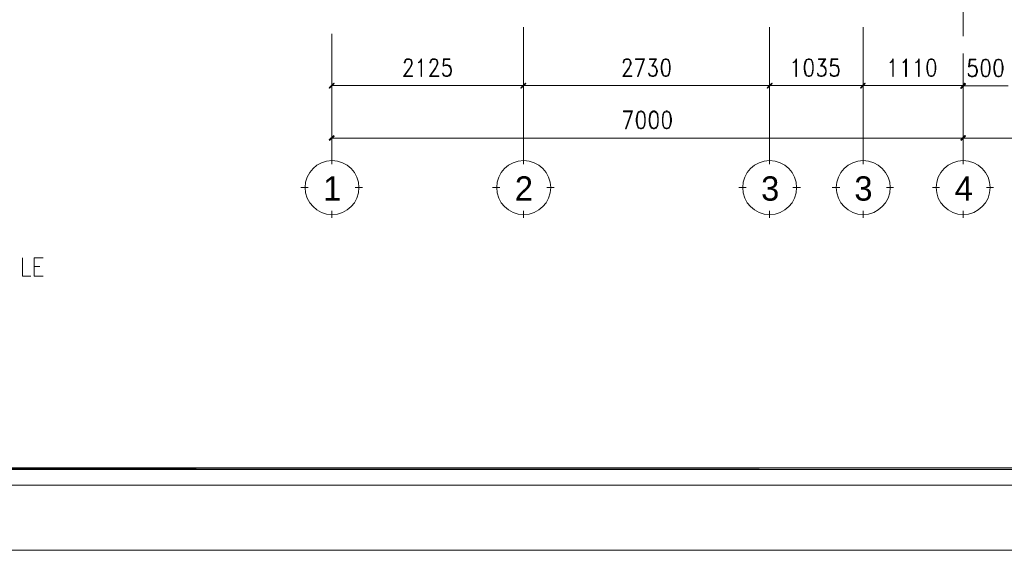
# Model space of a CAD drawing. Header units: millimetres. Extents: x 17 to 403, y 12 to 285.
# Tile 69 of 145: x 204 to 315, y 12 to 72. Entities that reach past the tile are written whole.
import ezdxf

# ---------------------------------------------------------------- set-up
doc = ezdxf.new("R2010")
doc.units = ezdxf.units.MM
for name, color, linetype in [('FILL_000000', 7, 'Continuous'), ('LINE_000000', 7, 'Continuous'), ('TEXT', 7, 'Continuous')]:
    doc.layers.add(name, color=color, linetype=linetype)

msp = doc.modelspace()

# ---------------------------------------------------------------- hatches: boundary and pattern name
at = {"layer": 'FILL_000000'}
h = msp.add_hatch(color=7, dxfattribs=at)
h.dxf.hatch_style = 1
h.paths.add_polyline_path([(239.61, 64.6), (239.14, 64.05), (239.1, 64.09), (239.61, 64.6)])
h = msp.add_hatch(color=7, dxfattribs=at)
h.dxf.hatch_style = 1
h.paths.add_polyline_path([(239.65, 64.56), (239.61, 64.6), (239.14, 64.05), (239.65, 64.56)])
h = msp.add_hatch(color=7, dxfattribs=at)
h.dxf.hatch_style = 1
h.paths.add_polyline_path([(260.6, 64.09), (260.65, 64.05), (261.11, 64.6), (260.6, 64.09)])
h = msp.add_hatch(color=7, dxfattribs=at)
h.dxf.hatch_style = 1
h.paths.add_polyline_path([(261.11, 64.6), (260.65, 64.05), (260.6, 64.09), (261.11, 64.6)])
h = msp.add_hatch(color=7, dxfattribs=at)
h.dxf.hatch_style = 1
h.paths.add_polyline_path([(260.65, 64.05), (261.11, 64.6), (261.15, 64.56), (260.65, 64.05)])
h = msp.add_hatch(color=7, dxfattribs=at)
h.dxf.hatch_style = 1
h.paths.add_polyline_path([(261.15, 64.56), (261.11, 64.6), (260.65, 64.05), (261.15, 64.56)])
h = msp.add_hatch(color=7, dxfattribs=at)
h.dxf.hatch_style = 1
h.paths.add_polyline_path([(288.25, 64.09), (288.29, 64.05), (288.76, 64.6), (288.25, 64.09)])
h = msp.add_hatch(color=7, dxfattribs=at)
h.dxf.hatch_style = 1
h.paths.add_polyline_path([(288.76, 64.6), (288.29, 64.05), (288.25, 64.09), (288.76, 64.6)])
h = msp.add_hatch(color=7, dxfattribs=at)
h.dxf.hatch_style = 1
h.paths.add_polyline_path([(288.29, 64.05), (288.76, 64.6), (288.8, 64.56), (288.29, 64.05)])
h = msp.add_hatch(color=7, dxfattribs=at)
h.dxf.hatch_style = 1
h.paths.add_polyline_path([(288.8, 64.56), (288.76, 64.6), (288.29, 64.05), (288.8, 64.56)])
h = msp.add_hatch(color=7, dxfattribs=at)
h.dxf.hatch_style = 1
h.paths.add_polyline_path([(298.7, 64.09), (298.75, 64.05), (299.21, 64.6), (298.7, 64.09)])
h = msp.add_hatch(color=7, dxfattribs=at)
h.dxf.hatch_style = 1
h.paths.add_polyline_path([(299.21, 64.6), (298.75, 64.05), (298.7, 64.09), (299.21, 64.6)])
h = msp.add_hatch(color=7, dxfattribs=at)
h.dxf.hatch_style = 1
h.paths.add_polyline_path([(298.75, 64.05), (299.21, 64.6), (299.25, 64.56), (298.75, 64.05)])
h = msp.add_hatch(color=7, dxfattribs=at)
h.dxf.hatch_style = 1
h.paths.add_polyline_path([(299.25, 64.56), (299.21, 64.6), (298.75, 64.05), (299.25, 64.56)])
h = msp.add_hatch(color=7, dxfattribs=at)
h.dxf.hatch_style = 1
h.paths.add_polyline_path([(309.96, 64.09), (310.01, 64.05), (310.43, 64.6), (309.96, 64.09)])
h = msp.add_hatch(color=7, dxfattribs=at)
h.dxf.hatch_style = 1
h.paths.add_polyline_path([(310.43, 64.56), (310.01, 64.01), (309.96, 64.05), (310.43, 64.56)])
h = msp.add_hatch(color=7, dxfattribs=at)
h.dxf.hatch_style = 1
h.paths.add_polyline_path([(310.01, 64.05), (310.43, 64.6), (310.51, 64.56), (310.01, 64.05)])
h = msp.add_hatch(color=7, dxfattribs=at)
h.dxf.hatch_style = 1
h.paths.add_polyline_path([(310.51, 64.52), (310.43, 64.56), (310.01, 64.01), (310.51, 64.52)])
h = msp.add_hatch(color=7, dxfattribs=at)
h.dxf.hatch_style = 1
h.paths.add_polyline_path([(239.61, 58.76), (239.14, 58.17), (239.1, 58.25), (239.61, 58.76)])
h = msp.add_hatch(color=7, dxfattribs=at)
h.dxf.hatch_style = 1
h.paths.add_polyline_path([(239.65, 58.67), (239.61, 58.76), (239.14, 58.17), (239.65, 58.67)])
h = msp.add_hatch(color=7, dxfattribs=at)
h.dxf.hatch_style = 1
h.paths.add_polyline_path([(309.96, 58.25), (310.01, 58.17), (310.43, 58.76), (309.96, 58.25)])
h = msp.add_hatch(color=7, dxfattribs=at)
h.dxf.hatch_style = 1
h.paths.add_polyline_path([(310.43, 58.76), (310.01, 58.17), (309.96, 58.25), (310.43, 58.76)])
h = msp.add_hatch(color=7, dxfattribs=at)
h.dxf.hatch_style = 1
h.paths.add_polyline_path([(310.01, 58.17), (310.43, 58.76), (310.51, 58.67), (310.01, 58.17)])
h = msp.add_hatch(color=7, dxfattribs=at)
h.dxf.hatch_style = 1
h.paths.add_polyline_path([(310.51, 58.67), (310.43, 58.76), (310.01, 58.17), (310.51, 58.67)])
h = msp.add_hatch(color=7, dxfattribs=at)
h.dxf.hatch_style = 1
h.paths.add_polyline_path([(34.8, 21.46), (34.59, 21.25), (350.52, 21.46), (34.8, 21.46)])
h = msp.add_hatch(color=7, dxfattribs=at)
h.dxf.hatch_style = 1
h.paths.add_polyline_path([(34.59, 21.25), (350.52, 21.46), (350.52, 21.25), (34.59, 21.25)])

# ---------------------------------------------------------------- linework, layer by layer
at = {"layer": 'LINE_000000', "lineweight": 0}
for p, q in [((310.22, 72.81), (310.22, 69.89)), ((260.9, 70.91), (260.9, 67.99)), ((288.5, 70.91), (288.5, 67.99)), ((299, 70.91), (299, 67.99)), ((239.39, 70.15), (239.39, 55.96)), ((239.39, 67.95), (239.39, 63.58)), ((260.9, 67.95), (260.9, 63.58)), ((260.9, 67.95), (260.9, 63.58)), ((288.5, 67.95), (288.5, 63.58)), ((288.5, 67.95), (288.5, 63.58)), ((299, 67.95), (299, 63.58)), ((299, 67.95), (299, 63.58)), ((310.22, 67.95), (310.22, 63.54)), ((310.22, 67.95), (310.22, 63.58)), ((251.93, 67.35), (251.88, 66.51)), ((252.01, 67.27), (251.93, 66.59)), ((275.8, 67.35), (275.29, 66.51)), ((294.72, 67.35), (294.22, 66.51)), ((295.44, 67.35), (295.36, 66.51)), ((295.53, 67.27), (295.44, 66.59)), ((310.22, 66.97), (310.22, 55.96)), ((310.94, 67.31), (310.85, 66.46)), ((311.02, 67.23), (310.94, 66.55)), ((252.09, 65.45), (251.88, 65.62)), ((275.21, 65.45), (275, 65.62)), ((294.13, 65.45), (293.92, 65.62)), ((295.61, 65.45), (295.36, 65.62)), ((311.11, 65.41), (310.85, 65.57)), ((239.39, 64.35), (260.9, 64.35)), ((260.9, 65.07), (260.9, 55.96)), ((260.9, 64.35), (288.5, 64.35)), ((288.5, 65.07), (288.5, 55.96)), ((288.5, 64.35), (299, 64.35)), ((299, 65.07), (299, 55.96)), ((310.22, 64.35), (299, 64.35)), ((310.22, 64.3), (315.3, 64.3)), ((239.39, 62.82), (239.39, 57.7)), ((310.22, 62.82), (310.22, 57.7)), ((310.22, 61.47), (310.22, 57.7)), ((239.39, 58.46), (310.22, 58.46)), ((330.45, 58.46), (310.22, 58.46)), ((239.39, 55.54), (239.39, 56.35)), ((260.9, 55.54), (260.9, 56.35)), ((288.5, 55.54), (288.5, 56.35)), ((299, 55.54), (299, 56.35)), ((310.22, 55.54), (310.22, 56.35)), ((236.73, 52.92), (235.92, 52.92)), ((242.02, 52.92), (242.82, 52.92)), ((258.23, 52.92), (257.43, 52.92)), ((263.52, 52.92), (264.33, 52.92)), ((285.88, 52.92), (285.07, 52.92)), ((291.13, 52.92), (291.97, 52.92)), ((296.38, 52.92), (295.53, 52.92)), ((301.62, 52.92), (302.43, 52.92)), ((307.59, 52.92), (306.79, 52.92)), ((312.84, 52.92), (313.65, 52.92)), ((239.39, 49.49), (239.39, 50.29)), ((260.9, 49.49), (260.9, 50.29)), ((288.5, 49.49), (288.5, 50.29)), ((299, 49.49), (299, 50.29)), ((310.22, 49.49), (310.22, 50.29)), ((205.99, 44.03), (206.63, 44.03)), ((205.99, 42.97), (207.01, 42.97))]:
    msp.add_line(p, q, dxfattribs=at)
for points in [[(16.93, 12.19), (16.93, 285.07), (402.89, 285.07), (402.89, 12.19), (16.93, 12.19)], [(32.85, 19.52), (32.85, 277.75), (395.56, 277.75), (395.56, 19.52), (32.85, 19.52)], [(276.78, 67.35), (276.56, 67.27), (276.44, 66.97), (276.35, 66.51), (276.35, 66.21), (276.44, 65.74), (276.56, 65.45), (276.78, 65.36), (276.94, 65.36), (277.16, 65.45), (277.28, 65.74), (277.37, 66.21), (277.37, 66.51), (277.28, 66.97), (277.16, 67.27), (276.94, 67.35), (276.78, 67.35)], [(292.86, 67.35), (292.65, 67.27), (292.48, 66.97), (292.4, 66.51), (292.4, 66.21), (292.48, 65.74), (292.65, 65.45), (292.86, 65.36), (292.99, 65.36), (293.2, 65.45), (293.37, 65.74), (293.41, 66.21), (293.41, 66.51), (293.37, 66.97), (293.2, 67.27), (292.99, 67.35), (292.86, 67.35)], [(306.58, 67.35), (306.37, 67.27), (306.24, 66.97), (306.15, 66.51), (306.15, 66.21), (306.24, 65.74), (306.37, 65.45), (306.58, 65.36), (306.75, 65.36), (306.96, 65.45), (307.09, 65.74), (307.17, 66.21), (307.17, 66.51), (307.09, 66.97), (306.96, 67.27), (306.75, 67.35), (306.58, 67.35)], [(312.67, 67.31), (312.46, 67.23), (312.34, 66.93), (312.25, 66.46), (312.25, 66.17), (312.34, 65.7), (312.46, 65.41), (312.67, 65.32), (312.84, 65.32), (313.05, 65.41), (313.18, 65.7), (313.27, 66.17), (313.27, 66.46), (313.18, 66.93), (313.05, 67.23), (312.84, 67.31), (312.67, 67.31)], [(314.11, 67.31), (313.9, 67.23), (313.77, 66.93), (313.69, 66.46), (313.69, 66.17), (313.77, 65.7), (313.9, 65.41), (314.11, 65.32), (314.28, 65.32), (314.49, 65.41), (314.62, 65.7), (314.71, 66.17), (314.71, 66.46), (314.62, 66.93), (314.49, 67.23), (314.28, 67.31), (314.11, 67.31)], [(239.61, 64.6), (239.14, 64.05), (239.1, 64.09), (239.61, 64.6)], [(239.65, 64.56), (239.61, 64.6), (239.14, 64.05), (239.65, 64.56)], [(260.6, 64.09), (260.65, 64.05), (261.11, 64.6), (260.6, 64.09)], [(261.11, 64.6), (260.65, 64.05), (260.6, 64.09), (261.11, 64.6)], [(260.65, 64.05), (261.11, 64.6), (261.15, 64.56), (260.65, 64.05)], [(261.15, 64.56), (261.11, 64.6), (260.65, 64.05), (261.15, 64.56)], [(288.25, 64.09), (288.29, 64.05), (288.76, 64.6), (288.25, 64.09)], [(288.76, 64.6), (288.29, 64.05), (288.25, 64.09), (288.76, 64.6)], [(288.29, 64.05), (288.76, 64.6), (288.8, 64.56), (288.29, 64.05)], [(288.8, 64.56), (288.76, 64.6), (288.29, 64.05), (288.8, 64.56)], [(298.7, 64.09), (298.75, 64.05), (299.21, 64.6), (298.7, 64.09)], [(299.21, 64.6), (298.75, 64.05), (298.7, 64.09), (299.21, 64.6)], [(298.75, 64.05), (299.21, 64.6), (299.25, 64.56), (298.75, 64.05)], [(299.25, 64.56), (299.21, 64.6), (298.75, 64.05), (299.25, 64.56)], [(309.96, 64.09), (310.01, 64.05), (310.43, 64.6), (309.96, 64.09)], [(310.43, 64.56), (310.01, 64.01), (309.96, 64.05), (310.43, 64.56)], [(310.01, 64.05), (310.43, 64.6), (310.51, 64.56), (310.01, 64.05)], [(310.51, 64.52), (310.43, 64.56), (310.01, 64.01), (310.51, 64.52)], [(274.02, 61.51), (273.77, 61.38), (273.64, 61.13), (273.56, 60.62), (273.56, 60.32), (273.64, 59.86), (273.77, 59.56), (274.02, 59.48), (274.15, 59.48), (274.36, 59.56), (274.53, 59.86), (274.57, 60.32), (274.57, 60.62), (274.53, 61.13), (274.36, 61.38), (274.15, 61.51), (274.02, 61.51)], [(275.46, 61.51), (275.25, 61.38), (275.08, 61.13), (275, 60.62), (275, 60.32), (275.08, 59.86), (275.25, 59.56), (275.46, 59.48), (275.59, 59.48), (275.8, 59.56), (275.97, 59.86), (276.01, 60.32), (276.01, 60.62), (275.97, 61.13), (275.8, 61.38), (275.59, 61.51), (275.46, 61.51)], [(276.9, 61.51), (276.69, 61.38), (276.52, 61.13), (276.48, 60.62), (276.48, 60.32), (276.52, 59.86), (276.69, 59.56), (276.9, 59.48), (277.03, 59.48), (277.24, 59.56), (277.41, 59.86), (277.49, 60.32), (277.49, 60.62), (277.41, 61.13), (277.24, 61.38), (277.03, 61.51), (276.9, 61.51)], [(239.61, 58.76), (239.14, 58.17), (239.1, 58.25), (239.61, 58.76)], [(239.65, 58.67), (239.61, 58.76), (239.14, 58.17), (239.65, 58.67)], [(309.96, 58.25), (310.01, 58.17), (310.43, 58.76), (309.96, 58.25)], [(310.43, 58.76), (310.01, 58.17), (309.96, 58.25), (310.43, 58.76)], [(310.01, 58.17), (310.43, 58.76), (310.51, 58.67), (310.01, 58.17)], [(310.51, 58.67), (310.43, 58.76), (310.01, 58.17), (310.51, 58.67)], [(242.44, 52.9), (242.38, 53.51), (242.21, 54.07), (241.93, 54.59), (241.56, 55.04), (241.11, 55.41), (240.59, 55.68), (240.03, 55.86), (239.42, 55.92), (238.81, 55.86), (238.24, 55.68), (237.72, 55.41), (237.28, 55.04), (236.91, 54.59), (236.63, 54.07), (236.45, 53.51), (236.39, 52.9), (236.45, 52.29), (236.63, 51.72), (236.91, 51.2), (237.28, 50.76), (237.72, 50.39), (238.24, 50.11), (238.81, 49.93), (239.42, 49.87), (240.03, 49.93), (240.59, 50.11), (241.11, 50.39), (241.56, 50.76), (241.93, 51.2), (242.21, 51.72), (242.38, 52.29), (242.44, 52.9)], [(263.95, 52.9), (263.89, 53.51), (263.71, 54.07), (263.43, 54.59), (263.06, 55.04), (262.61, 55.41), (262.1, 55.68), (261.53, 55.86), (260.92, 55.92), (260.31, 55.86), (259.74, 55.68), (259.23, 55.41), (258.78, 55.04), (258.41, 54.59), (258.13, 54.07), (257.96, 53.51), (257.89, 52.9), (257.96, 52.29), (258.13, 51.72), (258.41, 51.2), (258.78, 50.76), (259.23, 50.39), (259.74, 50.11), (260.31, 49.93), (260.92, 49.87), (261.53, 49.93), (262.1, 50.11), (262.61, 50.39), (263.06, 50.76), (263.43, 51.2), (263.71, 51.72), (263.89, 52.29), (263.95, 52.9)], [(291.55, 52.9), (291.49, 53.51), (291.31, 54.07), (291.03, 54.59), (290.66, 55.04), (290.22, 55.41), (289.7, 55.68), (289.13, 55.86), (288.52, 55.92), (287.91, 55.86), (287.34, 55.68), (286.83, 55.41), (286.38, 55.04), (286.01, 54.59), (285.73, 54.07), (285.56, 53.51), (285.5, 52.9), (285.56, 52.29), (285.73, 51.72), (286.01, 51.2), (286.38, 50.76), (286.83, 50.39), (287.34, 50.11), (287.91, 49.93), (288.52, 49.87), (289.13, 49.93), (289.7, 50.11), (290.22, 50.39), (290.66, 50.76), (291.03, 51.2), (291.31, 51.72), (291.49, 52.29), (291.55, 52.9)], [(302.05, 52.9), (301.99, 53.51), (301.81, 54.07), (301.53, 54.59), (301.16, 55.04), (300.71, 55.41), (300.2, 55.68), (299.63, 55.86), (299.02, 55.92), (298.41, 55.86), (297.84, 55.68), (297.33, 55.41), (296.88, 55.04), (296.51, 54.59), (296.23, 54.07), (296.06, 53.51), (295.99, 52.9), (296.06, 52.29), (296.23, 51.72), (296.51, 51.2), (296.88, 50.76), (297.33, 50.39), (297.84, 50.11), (298.41, 49.93), (299.02, 49.87), (299.63, 49.93), (300.2, 50.11), (300.71, 50.39), (301.16, 50.76), (301.53, 51.2), (301.81, 51.72), (301.99, 52.29), (302.05, 52.9)], [(313.27, 52.9), (313.21, 53.51), (313.03, 54.07), (312.75, 54.59), (312.38, 55.04), (311.93, 55.41), (311.42, 55.68), (310.85, 55.86), (310.24, 55.92), (309.63, 55.86), (309.06, 55.68), (308.55, 55.41), (308.1, 55.04), (307.73, 54.59), (307.45, 54.07), (307.27, 53.51), (307.21, 52.9), (307.27, 52.29), (307.45, 51.72), (307.73, 51.2), (308.1, 50.76), (308.55, 50.39), (309.06, 50.11), (309.63, 49.93), (310.24, 49.87), (310.85, 49.93), (311.42, 50.11), (311.93, 50.39), (312.38, 50.76), (312.75, 51.2), (313.03, 51.72), (313.21, 52.29), (313.27, 52.9)], [(34.8, 21.46), (34.59, 21.25), (350.52, 21.46), (34.8, 21.46)], [(34.59, 21.25), (350.52, 21.46), (350.52, 21.25), (34.59, 21.25)]]:
    msp.add_lwpolyline(points, close=True, dxfattribs=at)
for points in [[(247.52, 66.89), (247.61, 66.89), (247.61, 66.97), (247.69, 67.18), (247.82, 67.27), (248.12, 67.27), (248.24, 67.18), (248.33, 66.97), (248.33, 66.8), (248.24, 66.59), (248.12, 66.29), (247.44, 65.36)], [(247.52, 66.89), (247.52, 66.97), (247.61, 67.18), (247.69, 67.27), (247.82, 67.35), (248.12, 67.35), (248.24, 67.27), (248.33, 67.18), (248.41, 66.97), (248.41, 66.8), (248.33, 66.59), (248.16, 66.29), (247.52, 65.36)], [(249.13, 66.97), (249.26, 67.06), (249.47, 67.35), (249.47, 65.36)], [(249.13, 66.97), (249.13, 66.89), (249.26, 66.97), (249.43, 67.18), (249.43, 65.36), (249.47, 65.36)], [(250.4, 66.89), (250.49, 66.89), (250.49, 66.97), (250.57, 67.18), (250.7, 67.27), (250.99, 67.27), (251.12, 67.18), (251.21, 66.97), (251.21, 66.8), (251.12, 66.59), (250.99, 66.29), (250.36, 65.36)], [(250.4, 66.89), (250.4, 66.97), (250.49, 67.18), (250.57, 67.27), (250.7, 67.35), (250.99, 67.35), (251.12, 67.27), (251.21, 67.18), (251.29, 66.97), (251.29, 66.8), (251.21, 66.59), (251.08, 66.29), (250.4, 65.36)], [(251.93, 66.59), (252.14, 66.67), (252.39, 66.67), (252.6, 66.59), (252.73, 66.42), (252.81, 66.12), (252.81, 65.91), (252.73, 65.62), (252.6, 65.45), (252.39, 65.36), (252.14, 65.36), (251.93, 65.45), (251.88, 65.53), (251.8, 65.74), (251.88, 65.74)], [(251.88, 66.51), (251.93, 66.51), (252.09, 66.59), (252.39, 66.59), (252.6, 66.51), (252.73, 66.21)], [(251.93, 67.35), (252.65, 67.35), (252.65, 67.27), (252.01, 67.27)], [(252.43, 66.59), (252.65, 66.42), (252.73, 66.12), (252.73, 65.91), (252.65, 65.62), (252.43, 65.45)], [(272.08, 66.89), (272.16, 66.89), (272.16, 66.97), (272.25, 67.18), (272.37, 67.27), (272.67, 67.27), (272.84, 67.18), (272.88, 66.97), (272.88, 66.8), (272.84, 66.59), (272.67, 66.29), (272.03, 65.36)], [(272.08, 66.89), (272.08, 66.97), (272.16, 67.18), (272.25, 67.27), (272.37, 67.35), (272.67, 67.35), (272.84, 67.27), (272.88, 67.18), (272.97, 66.97), (272.97, 66.8), (272.88, 66.59), (272.75, 66.29), (272.08, 65.36)], [(273.47, 67.35), (274.49, 67.35), (273.77, 65.36)], [(273.47, 67.35), (273.47, 67.27), (274.4, 67.27)], [(274.4, 67.35), (273.68, 65.36), (273.77, 65.36)], [(275.34, 66.59), (275.51, 66.59), (275.72, 66.51), (275.84, 66.29), (275.93, 66), (275.93, 65.91), (275.84, 65.62), (275.72, 65.45), (275.51, 65.36), (275.29, 65.36), (275.04, 65.45), (275, 65.53), (274.91, 65.74), (275, 65.74)], [(275.04, 67.35), (275.84, 67.35), (275.34, 66.51)], [(275.04, 67.35), (275.04, 67.27), (275.8, 67.27)], [(275.29, 66.51), (275.51, 66.51), (275.72, 66.42), (275.84, 66.12)], [(275.55, 66.51), (275.8, 66.29), (275.84, 66), (275.84, 65.91), (275.8, 65.62), (275.55, 65.45)], [(276.65, 67.27), (276.52, 66.97), (276.44, 66.51), (276.44, 66.21), (276.52, 65.74), (276.65, 65.45)], [(277.16, 67.18), (276.94, 67.27), (276.78, 67.27), (276.56, 67.18)], [(277.07, 65.45), (277.24, 65.74), (277.28, 66.21), (277.28, 66.51), (277.24, 66.97), (277.07, 67.27)], [(291.17, 66.97), (291.34, 67.06), (291.55, 67.35), (291.55, 65.36)], [(291.17, 66.97), (291.17, 66.89), (291.34, 66.97), (291.47, 67.18), (291.47, 65.36), (291.55, 65.36)], [(292.69, 67.27), (292.57, 66.97), (292.48, 66.51), (292.48, 66.21), (292.57, 65.74), (292.69, 65.45)], [(293.2, 67.18), (292.99, 67.27), (292.86, 67.27), (292.65, 67.18)], [(293.16, 65.45), (293.29, 65.74), (293.37, 66.21), (293.37, 66.51), (293.29, 66.97), (293.16, 67.27)], [(294.3, 66.59), (294.43, 66.59), (294.64, 66.51), (294.81, 66.29), (294.85, 66), (294.85, 65.91), (294.81, 65.62), (294.64, 65.45), (294.43, 65.36), (294.22, 65.36), (294, 65.45), (293.92, 65.53), (293.88, 65.74), (293.92, 65.74)], [(294, 67.35), (294.81, 67.35), (294.3, 66.51)], [(294, 67.35), (294, 67.27), (294.72, 67.27)], [(294.22, 66.51), (294.43, 66.51), (294.64, 66.42), (294.81, 66.12)], [(294.51, 66.51), (294.72, 66.29), (294.81, 66), (294.81, 65.91), (294.72, 65.62), (294.51, 65.45)], [(295.44, 66.59), (295.66, 66.67), (295.87, 66.67), (296.12, 66.59), (296.25, 66.42), (296.33, 66.12), (296.33, 65.91), (296.25, 65.62), (296.12, 65.45), (295.87, 65.36), (295.66, 65.36), (295.44, 65.45), (295.36, 65.53), (295.32, 65.74), (295.36, 65.74)], [(295.36, 66.51), (295.44, 66.51), (295.61, 66.59), (295.87, 66.59), (296.12, 66.51), (296.25, 66.21)], [(295.44, 67.35), (296.16, 67.35), (296.16, 67.27), (295.53, 67.27)], [(295.95, 66.59), (296.16, 66.42), (296.25, 66.12), (296.25, 65.91), (296.16, 65.62), (295.95, 65.45)], [(302.05, 66.97), (302.18, 67.06), (302.39, 67.35), (302.39, 65.36)], [(302.05, 66.97), (302.05, 66.89), (302.18, 66.97), (302.34, 67.18), (302.34, 65.36), (302.39, 65.36)], [(303.49, 66.97), (303.61, 67.06), (303.87, 67.35), (303.87, 65.36)], [(303.49, 66.97), (303.49, 66.89), (303.61, 66.97), (303.78, 67.18), (303.78, 65.36), (303.87, 65.36)], [(304.93, 66.97), (305.1, 67.06), (305.31, 67.35), (305.31, 65.36)], [(304.93, 66.97), (304.93, 66.89), (305.1, 66.97), (305.22, 67.18), (305.22, 65.36), (305.31, 65.36)], [(306.45, 67.27), (306.32, 66.97), (306.24, 66.51), (306.24, 66.21), (306.32, 65.74), (306.45, 65.45)], [(306.96, 67.18), (306.75, 67.27), (306.58, 67.27), (306.37, 67.18)], [(306.87, 65.45), (307.04, 65.74), (307.09, 66.21), (307.09, 66.51), (307.04, 66.97), (306.87, 67.27)], [(310.94, 66.55), (311.15, 66.63), (311.36, 66.63), (311.62, 66.55), (311.74, 66.38), (311.83, 66.08), (311.83, 65.87), (311.74, 65.57), (311.62, 65.41), (311.36, 65.32), (311.15, 65.32), (310.94, 65.41), (310.85, 65.49), (310.81, 65.7), (310.85, 65.7)], [(310.85, 66.46), (310.94, 66.46), (311.11, 66.55), (311.36, 66.55), (311.62, 66.46), (311.74, 66.17)], [(310.94, 67.31), (311.66, 67.31), (311.66, 67.23), (311.02, 67.23)], [(311.45, 66.55), (311.66, 66.38), (311.74, 66.08), (311.74, 65.87), (311.66, 65.57), (311.45, 65.41)], [(312.55, 67.23), (312.38, 66.93), (312.34, 66.46), (312.34, 66.17), (312.38, 65.7), (312.55, 65.41)], [(313.05, 67.14), (312.84, 67.23), (312.67, 67.23), (312.46, 67.14)], [(312.97, 65.41), (313.1, 65.7), (313.18, 66.17), (313.18, 66.46), (313.1, 66.93), (312.97, 67.23)], [(313.99, 67.23), (313.86, 66.93), (313.77, 66.46), (313.77, 66.17), (313.86, 65.7), (313.99, 65.41)], [(314.49, 67.14), (314.28, 67.23), (314.11, 67.23), (313.9, 67.14)], [(314.41, 65.41), (314.58, 65.7), (314.62, 66.17), (314.62, 66.46), (314.58, 66.93), (314.41, 67.23)], [(247.52, 65.45), (248.45, 65.45), (248.45, 65.36), (247.44, 65.36)], [(250.4, 65.45), (251.38, 65.45), (251.38, 65.36), (250.36, 65.36)], [(252.73, 65.83), (252.6, 65.53), (252.39, 65.45), (252.14, 65.45), (251.93, 65.53), (251.88, 65.74)], [(272.08, 65.45), (273.05, 65.45), (273.05, 65.36), (272.03, 65.36)], [(275.84, 65.83), (275.72, 65.53), (275.51, 65.45), (275.29, 65.45), (275.04, 65.53), (275, 65.74)], [(276.56, 65.53), (276.78, 65.45), (276.94, 65.45), (277.16, 65.53)], [(292.65, 65.53), (292.86, 65.45), (292.99, 65.45), (293.2, 65.53)], [(294.81, 65.83), (294.64, 65.53), (294.43, 65.45), (294.22, 65.45), (294, 65.53), (293.92, 65.74)], [(296.25, 65.83), (296.12, 65.53), (295.87, 65.45), (295.66, 65.45), (295.44, 65.53), (295.36, 65.74)], [(306.37, 65.53), (306.58, 65.45), (306.75, 65.45), (306.96, 65.53)], [(311.74, 65.79), (311.62, 65.49), (311.36, 65.41), (311.15, 65.41), (310.94, 65.49), (310.85, 65.7)], [(312.46, 65.49), (312.67, 65.41), (312.84, 65.41), (313.05, 65.49)], [(313.9, 65.49), (314.11, 65.41), (314.28, 65.41), (314.49, 65.49)], [(272.12, 61.51), (273.13, 61.51), (272.42, 59.48)], [(272.12, 61.51), (272.12, 61.38), (273.05, 61.38)], [(273.05, 61.51), (272.33, 59.48), (272.42, 59.48)], [(273.85, 61.38), (273.73, 61.13), (273.64, 60.62), (273.64, 60.32), (273.73, 59.86), (273.85, 59.56)], [(274.36, 61.3), (274.15, 61.38), (274.02, 61.38), (273.77, 61.3)], [(274.28, 59.56), (274.45, 59.86), (274.53, 60.32), (274.53, 60.62), (274.45, 61.13), (274.28, 61.38)], [(275.29, 61.38), (275.17, 61.13), (275.08, 60.62), (275.08, 60.32), (275.17, 59.86), (275.29, 59.56)], [(275.8, 61.3), (275.59, 61.38), (275.46, 61.38), (275.25, 61.3)], [(275.76, 59.56), (275.89, 59.86), (275.97, 60.32), (275.97, 60.62), (275.89, 61.13), (275.76, 61.38)], [(276.73, 61.38), (276.61, 61.13), (276.52, 60.62), (276.52, 60.32), (276.61, 59.86), (276.73, 59.56)], [(277.24, 61.3), (277.03, 61.38), (276.9, 61.38), (276.69, 61.3)], [(277.2, 59.56), (277.33, 59.86), (277.41, 60.32), (277.41, 60.62), (277.33, 61.13), (277.2, 61.38)], [(273.77, 59.69), (274.02, 59.56), (274.15, 59.56), (274.36, 59.69)], [(275.25, 59.69), (275.46, 59.56), (275.59, 59.56), (275.8, 59.69)], [(276.69, 59.69), (276.9, 59.56), (277.03, 59.56), (277.24, 59.69)], [(204.68, 45), (204.68, 42.97), (205.61, 42.97)], [(205.99, 42.97), (205.99, 45), (207.01, 45)]]:
    msp.add_lwpolyline(points, dxfattribs=at)

# ---------------------------------------------------------------- texts
at = {"layer": 'TEXT'}
for s, p in [('1', (238.42, 51.43)), ('2', (259.93, 51.43)), ('3', (287.57, 51.43)), ('3', (298.03, 51.43)), ('4', (309.29, 51.43))]:
    msp.add_text(s, height=2.73, dxfattribs=at).set_placement(p)

doc.saveas('drawing.dxf')
